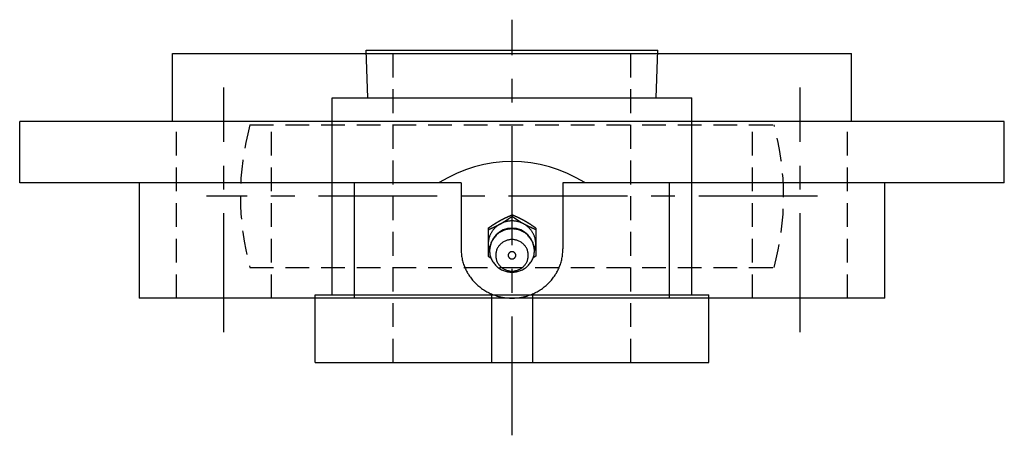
# Model space of a CAD drawing. Extents: x -78 to 159, y -77 to 159.
# Tile 8 of 8: x -73 to 72, y 98 to 159. Entities that reach past the tile are written whole.
import ezdxf

# ---------------------------------------------------------------- set-up
doc = ezdxf.new("R2010")
doc.units = 0
doc.header["$LTSCALE"] = 14
doc.linetypes.add('CENTER', pattern=[2, 1.25, -0.25, 0.25, -0.25])
doc.linetypes.add('HIDDEN', pattern=[0.375, 0.25, -0.125])
doc.layers.get('0').update_dxf_attribs({"linetype": 'CONTINUOUS'})
doc.layers.add('CENTER', color=1, linetype='CENTER')
doc.layers.add('HIDDEN', color=3, linetype='HIDDEN')

msp = doc.modelspace()

# ---------------------------------------------------------------- linework, layer by layer
for p, q in [((-50, 153.7), (50, 153.7)), ((-21.5, 154.2), (21.5, 154.2)), ((-21.21, 147.2), (-21.5, 154.2)), ((21.21, 147.2), (21.5, 154.2)), ((50, 143.7), (50, 153.7)), ((-50, 143.7), (-50, 153.7)), ((-26.5, 147.2), (26.5, 147.2)), ((-26.5, 118.2), (-26.5, 147.2)), ((26.5, 118.2), (26.5, 147.2)), ((72.5, 143.7), (-72.5, 143.7)), ((-72.5, 134.7), (-72.5, 143.7)), ((72.5, 134.7), (72.5, 143.7)), ((-7.5, 134.7), (-72.5, 134.7)), ((-54.93, 134.7), (-54.93, 117.7)), ((-23.2, 117.7), (-23.2, 134.7)), ((-7.5, 134.7), (-7.5, 124.94)), ((7.5, 134.7), (7.5, 124.94)), ((72.5, 134.7), (7.5, 134.7)), ((23.2, 117.7), (23.2, 134.7)), ((54.93, 117.7), (54.93, 134.7)), ((-3.5, 128.01), (-3.5, 123.87)), ((3.5, 128.01), (3.5, 123.87)), ((-3.5, 123.87), (-3.09, 123.59)), ((3.5, 123.87), (3.09, 123.59)), ((54.93, 117.7), (-54.93, 117.7)), ((-29, 118.2), (29, 118.2)), ((-29, 108.2), (-29, 118.2)), ((-3, 118.2), (-3, 108.2)), ((3, 118.2), (3, 108.2)), ((29, 108.2), (29, 118.2)), ((-29, 108.2), (29, 108.2))]:
    msp.add_line(p, q)
at = {"linetype": 'CONTINUOUS'}
msp.add_line((0, 129.73), (0, 129.96), dxfattribs=at)
for points in [[(-3.5, 128.01, 0), (-3.48, 128.03, 0), (-3.46, 128.04, 0), (-3.44, 128.06, 0), (-3.42, 128.07, 0), (-3.4, 128.08, 0), (-3.37, 128.1, 0), (-3.35, 128.11, 0), (-3.33, 128.13, 0), (-3.31, 128.14, 0), (-3.29, 128.16, 0), (-3.27, 128.17, 0), (-3.25, 128.18, 0), (-3.23, 128.2, 0), (-3.21, 128.21, 0), (-3.19, 128.23, 0), (-3.17, 128.24, 0), (-3.14, 128.25, 0), (-3.12, 128.27, 0), (-3.1, 128.28, 0), (-3.08, 128.3, 0), (-3.06, 128.31, 0), (-3.04, 128.32, 0), (-3.02, 128.34, 0), (-3, 128.35, 0), (-2.98, 128.37, 0), (-2.96, 128.38, 0), (-2.93, 128.4, 0), (-2.91, 128.41, 0), (-2.89, 128.42, 0), (-2.87, 128.44, 0), (-2.85, 128.45, 0), (-2.83, 128.47, 0), (-2.81, 128.48, 0), (-2.79, 128.49, 0), (-2.77, 128.51, 0), (-2.75, 128.52, 0), (-2.72, 128.53, 0), (-2.7, 128.55, 0), (-2.68, 128.56, 0), (-2.66, 128.58, 0), (-2.64, 128.59, 0), (-2.62, 128.6, 0), (-2.6, 128.62, 0), (-2.58, 128.63, 0), (-2.55, 128.65, 0), (-2.53, 128.66, 0), (-2.51, 128.67, 0), (-2.49, 128.69, 0), (-2.47, 128.7, 0), (-2.45, 128.71, 0), (-2.43, 128.73, 0), (-2.41, 128.74, 0), (-2.38, 128.75, 0), (-2.36, 128.77, 0), (-2.34, 128.78, 0), (-2.32, 128.79, 0), (-2.3, 128.81, 0), (-2.28, 128.82, 0), (-2.26, 128.83, 0), (-2.23, 128.85, 0), (-2.21, 128.86, 0), (-2.19, 128.87, 0), (-2.17, 128.88, 0), (-2.15, 128.9, 0), (-2.13, 128.91, 0), (-2.1, 128.92, 0), (-2.08, 128.94, 0), (-2.06, 128.95, 0), (-2.04, 128.96, 0), (-2.02, 128.98, 0), (-2, 128.99, 0), (-1.97, 129, 0), (-1.95, 129.01, 0), (-1.93, 129.03, 0), (-1.91, 129.04, 0), (-1.89, 129.05, 0), (-1.86, 129.06, 0), (-1.84, 129.08, 0), (-1.82, 129.09, 0), (-1.8, 129.1, 0), (-1.78, 129.11, 0), (-1.75, 129.12, 0), (-1.73, 129.14, 0), (-1.71, 129.15, 0), (-1.69, 129.16, 0), (-1.67, 129.17, 0), (-1.64, 129.19, 0), (-1.62, 129.2, 0), (-1.6, 129.21, 0), (-1.58, 129.22, 0), (-1.55, 129.23, 0), (-1.53, 129.24, 0), (-1.51, 129.26, 0), (-1.49, 129.27, 0), (-1.47, 129.28, 0), (-1.44, 129.29, 0), (-1.42, 129.3, 0), (-1.4, 129.31, 0), (-1.38, 129.32, 0), (-1.35, 129.34, 0), (-1.33, 129.35, 0), (-1.31, 129.36, 0), (-1.29, 129.37, 0), (-1.26, 129.38, 0), (-1.24, 129.39, 0), (-1.22, 129.4, 0), (-1.19, 129.41, 0), (-1.17, 129.43, 0), (-1.15, 129.44, 0), (-1.13, 129.45, 0), (-1.1, 129.46, 0), (-1.08, 129.47, 0), (-1.06, 129.48, 0), (-1.04, 129.49, 0), (-1.01, 129.5, 0), (-0.99, 129.51, 0), (-0.97, 129.53, 0), (-0.94, 129.54, 0), (-0.92, 129.55, 0), (-0.9, 129.56, 0), (-0.88, 129.57, 0), (-0.85, 129.58, 0), (-0.83, 129.59, 0), (-0.81, 129.6, 0), (-0.78, 129.61, 0), (-0.76, 129.62, 0), (-0.74, 129.63, 0), (-0.72, 129.64, 0), (-0.69, 129.65, 0), (-0.67, 129.66, 0), (-0.65, 129.67, 0), (-0.62, 129.68, 0), (-0.6, 129.69, 0), (-0.58, 129.71, 0), (-0.55, 129.72, 0), (-0.53, 129.73, 0), (-0.51, 129.74, 0), (-0.49, 129.75, 0), (-0.46, 129.76, 0), (-0.44, 129.77, 0), (-0.42, 129.78, 0), (-0.39, 129.79, 0), (-0.37, 129.8, 0), (-0.35, 129.81, 0), (-0.32, 129.82, 0), (-0.3, 129.83, 0), (-0.28, 129.84, 0), (-0.25, 129.85, 0), (-0.23, 129.86, 0), (-0.21, 129.87, 0), (-0.19, 129.88, 0), (-0.16, 129.89, 0), (-0.14, 129.9, 0), (-0.12, 129.91, 0), (-0.09, 129.92, 0), (-0.07, 129.93, 0), (-0.05, 129.94, 0), (-0.02, 129.95, 0), (0, 129.96, 0)], [(-3.5, 127.77, 0), (-3.48, 127.78, 0), (-3.45, 127.8, 0), (-3.43, 127.81, 0), (-3.41, 127.81, 0), (-3.38, 127.83, 0), (-3.36, 127.84, 0), (-3.34, 127.85, 0), (-3.31, 127.86, 0), (-3.29, 127.87, 0), (-3.27, 127.88, 0), (-3.25, 127.89, 0), (-3.22, 127.9, 0), (-3.2, 127.91, 0), (-3.18, 127.92, 0), (-3.15, 127.93, 0), (-3.13, 127.94, 0), (-3.11, 127.95, 0), (-3.08, 127.96, 0), (-3.06, 127.97, 0), (-3.04, 127.98, 0), (-3.01, 127.99, 0), (-2.99, 128, 0), (-2.97, 128.01, 0), (-2.95, 128.02, 0), (-2.92, 128.03, 0), (-2.9, 128.04, 0), (-2.88, 128.05, 0), (-2.85, 128.06, 0), (-2.83, 128.07, 0), (-2.81, 128.09, 0), (-2.78, 128.09, 0), (-2.76, 128.11, 0), (-2.74, 128.12, 0), (-2.72, 128.13, 0), (-2.69, 128.14, 0), (-2.67, 128.15, 0), (-2.65, 128.16, 0), (-2.62, 128.17, 0), (-2.6, 128.18, 0), (-2.58, 128.19, 0), (-2.56, 128.2, 0), (-2.53, 128.21, 0), (-2.51, 128.22, 0), (-2.49, 128.23, 0), (-2.46, 128.25, 0), (-2.44, 128.26, 0), (-2.42, 128.27, 0), (-2.4, 128.28, 0), (-2.37, 128.29, 0), (-2.35, 128.3, 0), (-2.33, 128.31, 0), (-2.3, 128.32, 0), (-2.28, 128.33, 0), (-2.26, 128.34, 0), (-2.24, 128.36, 0), (-2.21, 128.37, 0), (-2.19, 128.38, 0), (-2.17, 128.39, 0), (-2.15, 128.4, 0), (-2.12, 128.41, 0), (-2.1, 128.42, 0), (-2.08, 128.44, 0), (-2.06, 128.45, 0), (-2.03, 128.46, 0), (-2.01, 128.47, 0), (-1.99, 128.48, 0), (-1.97, 128.49, 0), (-1.95, 128.5, 0), (-1.92, 128.52, 0), (-1.9, 128.53, 0), (-1.88, 128.54, 0), (-1.86, 128.55, 0), (-1.83, 128.56, 0), (-1.81, 128.58, 0), (-1.79, 128.59, 0), (-1.77, 128.6, 0), (-1.75, 128.61, 0), (-1.72, 128.62, 0), (-1.7, 128.64, 0), (-1.68, 128.65, 0), (-1.66, 128.66, 0), (-1.64, 128.67, 0), (-1.61, 128.69, 0), (-1.59, 128.7, 0), (-1.57, 128.71, 0), (-1.55, 128.72, 0), (-1.53, 128.74, 0), (-1.5, 128.75, 0), (-1.48, 128.76, 0), (-1.46, 128.77, 0), (-1.44, 128.79, 0), (-1.42, 128.8, 0), (-1.4, 128.81, 0), (-1.37, 128.83, 0), (-1.35, 128.84, 0), (-1.33, 128.85, 0), (-1.31, 128.87, 0), (-1.29, 128.88, 0), (-1.27, 128.89, 0), (-1.24, 128.9, 0), (-1.22, 128.92, 0), (-1.2, 128.93, 0), (-1.18, 128.94, 0), (-1.16, 128.96, 0), (-1.14, 128.97, 0), (-1.12, 128.98, 0), (-1.09, 129, 0), (-1.07, 129.01, 0), (-1.05, 129.02, 0), (-1.03, 129.04, 0), (-1.01, 129.05, 0), (-0.99, 129.06, 0), (-0.97, 129.08, 0), (-0.95, 129.09, 0), (-0.92, 129.11, 0), (-0.9, 129.12, 0), (-0.88, 129.13, 0), (-0.86, 129.15, 0), (-0.84, 129.16, 0), (-0.82, 129.18, 0), (-0.8, 129.19, 0), (-0.78, 129.2, 0), (-0.75, 129.22, 0), (-0.73, 129.23, 0), (-0.71, 129.24, 0), (-0.69, 129.26, 0), (-0.67, 129.27, 0), (-0.65, 129.29, 0), (-0.63, 129.3, 0), (-0.61, 129.31, 0), (-0.59, 129.33, 0), (-0.56, 129.34, 0), (-0.54, 129.36, 0), (-0.52, 129.37, 0), (-0.5, 129.38, 0), (-0.48, 129.4, 0), (-0.46, 129.41, 0), (-0.44, 129.43, 0), (-0.42, 129.44, 0), (-0.4, 129.46, 0), (-0.38, 129.47, 0), (-0.36, 129.48, 0), (-0.33, 129.5, 0), (-0.31, 129.51, 0), (-0.29, 129.53, 0), (-0.27, 129.54, 0), (-0.25, 129.56, 0), (-0.23, 129.57, 0), (-0.21, 129.58, 0), (-0.19, 129.6, 0), (-0.17, 129.61, 0), (-0.15, 129.63, 0), (-0.13, 129.64, 0), (-0.1, 129.66, 0), (-0.08, 129.67, 0), (-0.06, 129.68, 0), (-0.04, 129.7, 0), (-0.02, 129.71, 0), (0, 129.73, 0)], [(3.5, 128.01, 0), (3.48, 128.03, 0), (3.46, 128.04, 0), (3.44, 128.06, 0), (3.42, 128.07, 0), (3.4, 128.08, 0), (3.37, 128.1, 0), (3.35, 128.11, 0), (3.33, 128.13, 0), (3.31, 128.14, 0), (3.29, 128.16, 0), (3.27, 128.17, 0), (3.25, 128.18, 0), (3.23, 128.2, 0), (3.21, 128.21, 0), (3.19, 128.23, 0), (3.17, 128.24, 0), (3.14, 128.25, 0), (3.12, 128.27, 0), (3.1, 128.28, 0), (3.08, 128.3, 0), (3.06, 128.31, 0), (3.04, 128.32, 0), (3.02, 128.34, 0), (3, 128.35, 0), (2.98, 128.37, 0), (2.96, 128.38, 0), (2.93, 128.4, 0), (2.91, 128.41, 0), (2.89, 128.42, 0), (2.87, 128.44, 0), (2.85, 128.45, 0), (2.83, 128.47, 0), (2.81, 128.48, 0), (2.79, 128.49, 0), (2.77, 128.51, 0), (2.75, 128.52, 0), (2.72, 128.53, 0), (2.7, 128.55, 0), (2.68, 128.56, 0), (2.66, 128.58, 0), (2.64, 128.59, 0), (2.62, 128.6, 0), (2.6, 128.62, 0), (2.58, 128.63, 0), (2.55, 128.65, 0), (2.53, 128.66, 0), (2.51, 128.67, 0), (2.49, 128.69, 0), (2.47, 128.7, 0), (2.45, 128.71, 0), (2.43, 128.73, 0), (2.41, 128.74, 0), (2.38, 128.75, 0), (2.36, 128.77, 0), (2.34, 128.78, 0), (2.32, 128.79, 0), (2.3, 128.81, 0), (2.28, 128.82, 0), (2.26, 128.83, 0), (2.23, 128.85, 0), (2.21, 128.86, 0), (2.19, 128.87, 0), (2.17, 128.88, 0), (2.15, 128.9, 0), (2.13, 128.91, 0), (2.1, 128.92, 0), (2.08, 128.94, 0), (2.06, 128.95, 0), (2.04, 128.96, 0), (2.02, 128.98, 0), (2, 128.99, 0), (1.97, 129, 0), (1.95, 129.01, 0), (1.93, 129.03, 0), (1.91, 129.04, 0), (1.89, 129.05, 0), (1.86, 129.06, 0), (1.84, 129.08, 0), (1.82, 129.09, 0), (1.8, 129.1, 0), (1.78, 129.11, 0), (1.75, 129.12, 0), (1.73, 129.14, 0), (1.71, 129.15, 0), (1.69, 129.16, 0), (1.67, 129.17, 0), (1.64, 129.19, 0), (1.62, 129.2, 0), (1.6, 129.21, 0), (1.58, 129.22, 0), (1.55, 129.23, 0), (1.53, 129.24, 0), (1.51, 129.26, 0), (1.49, 129.27, 0), (1.47, 129.28, 0), (1.44, 129.29, 0), (1.42, 129.3, 0), (1.4, 129.31, 0), (1.38, 129.32, 0), (1.35, 129.34, 0), (1.33, 129.35, 0), (1.31, 129.36, 0), (1.29, 129.37, 0), (1.26, 129.38, 0), (1.24, 129.39, 0), (1.22, 129.4, 0), (1.19, 129.41, 0), (1.17, 129.43, 0), (1.15, 129.44, 0), (1.13, 129.45, 0), (1.1, 129.46, 0), (1.08, 129.47, 0), (1.06, 129.48, 0), (1.04, 129.49, 0), (1.01, 129.5, 0), (0.99, 129.51, 0), (0.97, 129.53, 0), (0.94, 129.54, 0), (0.92, 129.55, 0), (0.9, 129.56, 0), (0.88, 129.57, 0), (0.85, 129.58, 0), (0.83, 129.59, 0), (0.81, 129.6, 0), (0.78, 129.61, 0), (0.76, 129.62, 0), (0.74, 129.63, 0), (0.72, 129.64, 0), (0.69, 129.65, 0), (0.67, 129.66, 0), (0.65, 129.67, 0), (0.62, 129.68, 0), (0.6, 129.69, 0), (0.58, 129.71, 0), (0.55, 129.72, 0), (0.53, 129.73, 0), (0.51, 129.74, 0), (0.49, 129.75, 0), (0.46, 129.76, 0), (0.44, 129.77, 0), (0.42, 129.78, 0), (0.39, 129.79, 0), (0.37, 129.8, 0), (0.35, 129.81, 0), (0.32, 129.82, 0), (0.3, 129.83, 0), (0.28, 129.84, 0), (0.25, 129.85, 0), (0.23, 129.86, 0), (0.21, 129.87, 0), (0.19, 129.88, 0), (0.16, 129.89, 0), (0.14, 129.9, 0), (0.12, 129.91, 0), (0.09, 129.92, 0), (0.07, 129.93, 0), (0.05, 129.94, 0), (0.02, 129.95, 0), (0, 129.96, 0)], [(3.5, 127.77, 0), (3.48, 127.78, 0), (3.45, 127.8, 0), (3.43, 127.81, 0), (3.41, 127.81, 0), (3.38, 127.83, 0), (3.36, 127.84, 0), (3.34, 127.85, 0), (3.31, 127.86, 0), (3.29, 127.87, 0), (3.27, 127.88, 0), (3.25, 127.89, 0), (3.22, 127.9, 0), (3.2, 127.91, 0), (3.18, 127.92, 0), (3.15, 127.93, 0), (3.13, 127.94, 0), (3.11, 127.95, 0), (3.08, 127.96, 0), (3.06, 127.97, 0), (3.04, 127.98, 0), (3.01, 127.99, 0), (2.99, 128, 0), (2.97, 128.01, 0), (2.95, 128.02, 0), (2.92, 128.03, 0), (2.9, 128.04, 0), (2.88, 128.05, 0), (2.85, 128.06, 0), (2.83, 128.07, 0), (2.81, 128.09, 0), (2.78, 128.09, 0), (2.76, 128.11, 0), (2.74, 128.12, 0), (2.72, 128.13, 0), (2.69, 128.14, 0), (2.67, 128.15, 0), (2.65, 128.16, 0), (2.62, 128.17, 0), (2.6, 128.18, 0), (2.58, 128.19, 0), (2.56, 128.2, 0), (2.53, 128.21, 0), (2.51, 128.22, 0), (2.49, 128.23, 0), (2.46, 128.25, 0), (2.44, 128.26, 0), (2.42, 128.27, 0), (2.4, 128.28, 0), (2.37, 128.29, 0), (2.35, 128.3, 0), (2.33, 128.31, 0), (2.3, 128.32, 0), (2.28, 128.33, 0), (2.26, 128.34, 0), (2.24, 128.36, 0), (2.21, 128.37, 0), (2.19, 128.38, 0), (2.17, 128.39, 0), (2.15, 128.4, 0), (2.12, 128.41, 0), (2.1, 128.42, 0), (2.08, 128.44, 0), (2.06, 128.45, 0), (2.03, 128.46, 0), (2.01, 128.47, 0), (1.99, 128.48, 0), (1.97, 128.49, 0), (1.95, 128.5, 0), (1.92, 128.52, 0), (1.9, 128.53, 0), (1.88, 128.54, 0), (1.86, 128.55, 0), (1.83, 128.56, 0), (1.81, 128.58, 0), (1.79, 128.59, 0), (1.77, 128.6, 0), (1.75, 128.61, 0), (1.72, 128.62, 0), (1.7, 128.64, 0), (1.68, 128.65, 0), (1.66, 128.66, 0), (1.64, 128.67, 0), (1.61, 128.69, 0), (1.59, 128.7, 0), (1.57, 128.71, 0), (1.55, 128.72, 0), (1.53, 128.74, 0), (1.5, 128.75, 0), (1.48, 128.76, 0), (1.46, 128.77, 0), (1.44, 128.79, 0), (1.42, 128.8, 0), (1.4, 128.81, 0), (1.37, 128.83, 0), (1.35, 128.84, 0), (1.33, 128.85, 0), (1.31, 128.87, 0), (1.29, 128.88, 0), (1.27, 128.89, 0), (1.24, 128.9, 0), (1.22, 128.92, 0), (1.2, 128.93, 0), (1.18, 128.94, 0), (1.16, 128.96, 0), (1.14, 128.97, 0), (1.12, 128.98, 0), (1.09, 129, 0), (1.07, 129.01, 0), (1.05, 129.02, 0), (1.03, 129.04, 0), (1.01, 129.05, 0), (0.99, 129.06, 0), (0.97, 129.08, 0), (0.95, 129.09, 0), (0.92, 129.11, 0), (0.9, 129.12, 0), (0.88, 129.13, 0), (0.86, 129.15, 0), (0.84, 129.16, 0), (0.82, 129.18, 0), (0.8, 129.19, 0), (0.78, 129.2, 0), (0.75, 129.22, 0), (0.73, 129.23, 0), (0.71, 129.24, 0), (0.69, 129.26, 0), (0.67, 129.27, 0), (0.65, 129.29, 0), (0.63, 129.3, 0), (0.61, 129.31, 0), (0.59, 129.33, 0), (0.56, 129.34, 0), (0.54, 129.36, 0), (0.52, 129.37, 0), (0.5, 129.38, 0), (0.48, 129.4, 0), (0.46, 129.41, 0), (0.44, 129.43, 0), (0.42, 129.44, 0), (0.4, 129.46, 0), (0.38, 129.47, 0), (0.36, 129.48, 0), (0.33, 129.5, 0), (0.31, 129.51, 0), (0.29, 129.53, 0), (0.27, 129.54, 0), (0.25, 129.56, 0), (0.23, 129.57, 0), (0.21, 129.58, 0), (0.19, 129.6, 0), (0.17, 129.61, 0), (0.15, 129.63, 0), (0.13, 129.64, 0), (0.1, 129.66, 0), (0.08, 129.67, 0), (0.06, 129.68, 0), (0.04, 129.7, 0), (0.02, 129.71, 0), (0, 129.73, 0)], [(-7.5, 124.94, 0), (-7.5, 124.77, 0), (-7.49, 124.59, 0), (-7.48, 124.41, 0), (-7.46, 124.23, 0), (-7.44, 124.06, 0), (-7.42, 123.88, 0), (-7.39, 123.71, 0), (-7.36, 123.53, 0), (-7.32, 123.36, 0), (-7.28, 123.18, 0), (-7.23, 123.01, 0), (-7.18, 122.84, 0), (-7.12, 122.67, 0), (-7.06, 122.5, 0), (-7, 122.34, 0), (-6.93, 122.17, 0), (-6.86, 122.01, 0), (-6.78, 121.85, 0), (-6.7, 121.69, 0), (-6.61, 121.53, 0), (-6.53, 121.37, 0), (-6.43, 121.22, 0), (-6.34, 121.07, 0), (-6.24, 120.92, 0), (-6.13, 120.77, 0), (-6.02, 120.63, 0), (-5.91, 120.49, 0), (-5.8, 120.35, 0), (-5.68, 120.21, 0), (-5.56, 120.08, 0), (-5.43, 119.95, 0), (-5.3, 119.82, 0), (-5.17, 119.7, 0), (-5.04, 119.58, 0), (-4.9, 119.46, 0), (-4.76, 119.34, 0), (-4.61, 119.23, 0), (-4.47, 119.13, 0), (-4.32, 119.02, 0), (-4.17, 118.92, 0), (-4.01, 118.82, 0), (-3.86, 118.73, 0), (-3.7, 118.64, 0), (-3.54, 118.56, 0), (-3.37, 118.47, 0), (-3.21, 118.4, 0), (-3.04, 118.32, 0), (-2.87, 118.25, 0), (-2.7, 118.19, 0), (-2.53, 118.12, 0), (-2.35, 118.07, 0), (-2.18, 118.01, 0), (-2, 117.96, 0), (-1.82, 117.92, 0), (-1.64, 117.88, 0), (-1.46, 117.84, 0), (-1.28, 117.81, 0), (-1.1, 117.78, 0), (-0.92, 117.75, 0), (-0.74, 117.73, 0), (-0.55, 117.72, 0), (-0.37, 117.71, 0), (-0.18, 117.7, 0), (0, 117.7, 0), (0.18, 117.7, 0), (0.37, 117.71, 0), (0.55, 117.72, 0), (0.74, 117.73, 0), (0.92, 117.75, 0), (1.1, 117.78, 0), (1.28, 117.81, 0), (1.46, 117.84, 0), (1.64, 117.88, 0), (1.82, 117.92, 0), (2, 117.96, 0), (2.18, 118.01, 0), (2.35, 118.07, 0), (2.53, 118.12, 0), (2.7, 118.19, 0), (2.87, 118.25, 0), (3.04, 118.32, 0), (3.21, 118.4, 0), (3.37, 118.47, 0), (3.54, 118.56, 0), (3.7, 118.64, 0), (3.86, 118.73, 0), (4.01, 118.82, 0), (4.17, 118.92, 0), (4.32, 119.02, 0), (4.47, 119.13, 0), (4.61, 119.23, 0), (4.76, 119.34, 0), (4.9, 119.46, 0), (5.04, 119.58, 0), (5.17, 119.7, 0), (5.3, 119.82, 0), (5.43, 119.95, 0), (5.56, 120.08, 0), (5.68, 120.21, 0), (5.8, 120.35, 0), (5.91, 120.49, 0), (6.02, 120.63, 0), (6.13, 120.77, 0), (6.24, 120.92, 0), (6.34, 121.07, 0), (6.43, 121.22, 0), (6.53, 121.37, 0), (6.61, 121.53, 0), (6.7, 121.69, 0), (6.78, 121.85, 0), (6.86, 122.01, 0), (6.93, 122.17, 0), (7, 122.34, 0), (7.06, 122.5, 0), (7.12, 122.67, 0), (7.18, 122.84, 0), (7.23, 123.01, 0), (7.28, 123.18, 0), (7.32, 123.36, 0), (7.36, 123.53, 0), (7.39, 123.71, 0), (7.42, 123.88, 0), (7.44, 124.06, 0), (7.46, 124.23, 0), (7.48, 124.41, 0), (7.49, 124.59, 0), (7.5, 124.77, 0), (7.5, 124.94, 0)]]:
    msp.add_polyline3d(points)
for points in [[(3.3, 124.55, 0), (3.33, 124.64, 0), (3.36, 124.74, 0), (3.39, 124.83, 0), (3.41, 124.93, 0), (3.43, 125.03, 0), (3.45, 125.13, 0), (3.47, 125.23, 0), (3.48, 125.33, 0), (3.49, 125.43, 0), (3.5, 125.53, 0), (3.5, 125.64, 0), (3.5, 125.74, 0), (3.5, 125.84, 0), (3.49, 125.94, 0), (3.48, 126.04, 0), (3.47, 126.14, 0), (3.45, 126.24, 0), (3.43, 126.34, 0), (3.41, 126.44, 0), (3.39, 126.53, 0), (3.36, 126.63, 0), (3.33, 126.73, 0), (3.29, 126.83, 0), (3.26, 126.92, 0), (3.22, 127.01, 0), (3.17, 127.11, 0), (3.13, 127.2, 0), (3.08, 127.29, 0), (3.03, 127.38, 0), (2.98, 127.46, 0), (2.92, 127.55, 0), (2.86, 127.63, 0), (2.8, 127.71, 0), (2.74, 127.79, 0), (2.67, 127.87, 0), (2.6, 127.95, 0), (2.53, 128.02, 0), (2.46, 128.09, 0), (2.38, 128.16, 0), (2.3, 128.23, 0), (2.22, 128.29, 0), (2.14, 128.36, 0), (2.06, 128.42, 0), (1.97, 128.48, 0), (1.88, 128.53, 0), (1.79, 128.59, 0), (1.7, 128.64, 0), (1.61, 128.68, 0), (1.52, 128.73, 0), (1.42, 128.77, 0), (1.33, 128.81, 0), (1.23, 128.85, 0), (1.13, 128.88, 0), (1.03, 128.91, 0), (0.93, 128.94, 0), (0.83, 128.97, 0), (0.73, 128.99, 0), (0.62, 129.01, 0), (0.52, 129.03, 0), (0.42, 129.04, 0), (0.31, 129.05, 0), (0.21, 129.06, 0), (0.1, 129.06, 0), (0, 129.06, 0), (-0.1, 129.06, 0), (-0.21, 129.06, 0), (-0.31, 129.05, 0), (-0.42, 129.04, 0), (-0.52, 129.03, 0), (-0.62, 129.01, 0), (-0.73, 128.99, 0), (-0.83, 128.97, 0), (-0.93, 128.94, 0), (-1.03, 128.91, 0), (-1.13, 128.88, 0), (-1.23, 128.85, 0), (-1.33, 128.81, 0), (-1.42, 128.77, 0), (-1.52, 128.73, 0), (-1.61, 128.68, 0), (-1.7, 128.64, 0), (-1.79, 128.59, 0), (-1.88, 128.53, 0), (-1.97, 128.48, 0), (-2.06, 128.42, 0), (-2.14, 128.36, 0), (-2.22, 128.29, 0), (-2.3, 128.23, 0), (-2.38, 128.16, 0), (-2.46, 128.09, 0), (-2.53, 128.02, 0), (-2.6, 127.95, 0), (-2.67, 127.87, 0), (-2.74, 127.79, 0), (-2.8, 127.71, 0), (-2.86, 127.63, 0), (-2.92, 127.55, 0), (-2.98, 127.46, 0), (-3.03, 127.38, 0), (-3.08, 127.29, 0), (-3.13, 127.2, 0), (-3.17, 127.11, 0), (-3.22, 127.01, 0), (-3.26, 126.92, 0), (-3.29, 126.83, 0), (-3.33, 126.73, 0), (-3.36, 126.63, 0), (-3.39, 126.53, 0), (-3.41, 126.44, 0), (-3.43, 126.34, 0), (-3.45, 126.24, 0), (-3.47, 126.14, 0), (-3.48, 126.04, 0), (-3.49, 125.94, 0), (-3.5, 125.84, 0), (-3.5, 125.74, 0), (-3.5, 125.64, 0), (-3.5, 125.53, 0), (-3.49, 125.43, 0), (-3.48, 125.33, 0), (-3.47, 125.23, 0), (-3.45, 125.13, 0), (-3.43, 125.03, 0), (-3.41, 124.93, 0), (-3.39, 124.83, 0), (-3.36, 124.74, 0), (-3.33, 124.64, 0), (-3.3, 124.55, 0)], [(3.3, 124.7, 0), (3.3, 124.86, 0), (3.28, 125.01, 0), (3.26, 125.17, 0), (3.24, 125.32, 0), (3.2, 125.47, 0), (3.16, 125.62, 0), (3.11, 125.77, 0), (3.05, 125.92, 0), (2.98, 126.06, 0), (2.91, 126.2, 0), (2.83, 126.34, 0), (2.74, 126.47, 0), (2.65, 126.6, 0), (2.55, 126.72, 0), (2.45, 126.84, 0), (2.33, 126.95, 0), (2.22, 127.06, 0), (2.09, 127.16, 0), (1.97, 127.26, 0), (1.83, 127.35, 0), (1.7, 127.43, 0), (1.56, 127.51, 0), (1.41, 127.58, 0), (1.26, 127.64, 0), (1.11, 127.7, 0), (0.96, 127.75, 0), (0.8, 127.79, 0), (0.64, 127.83, 0), (0.48, 127.85, 0), (0.32, 127.87, 0), (0.16, 127.88, 0), (0, 127.89, 0), (-0.16, 127.88, 0), (-0.32, 127.87, 0), (-0.48, 127.85, 0), (-0.64, 127.83, 0), (-0.8, 127.79, 0), (-0.96, 127.75, 0), (-1.11, 127.7, 0), (-1.26, 127.64, 0), (-1.41, 127.58, 0), (-1.56, 127.51, 0), (-1.7, 127.43, 0), (-1.83, 127.35, 0), (-1.97, 127.26, 0), (-2.09, 127.16, 0), (-2.22, 127.06, 0), (-2.33, 126.95, 0), (-2.45, 126.84, 0), (-2.55, 126.72, 0), (-2.65, 126.6, 0), (-2.74, 126.47, 0), (-2.83, 126.34, 0), (-2.91, 126.2, 0), (-2.98, 126.06, 0), (-3.05, 125.92, 0), (-3.11, 125.77, 0), (-3.16, 125.62, 0), (-3.2, 125.47, 0), (-3.24, 125.32, 0), (-3.26, 125.17, 0), (-3.28, 125.01, 0), (-3.3, 124.86, 0), (-3.3, 124.7, 0), (-3.3, 124.54, 0), (-3.28, 124.39, 0), (-3.26, 124.23, 0), (-3.24, 124.08, 0), (-3.2, 123.92, 0), (-3.16, 123.77, 0), (-3.11, 123.62, 0), (-3.05, 123.48, 0), (-2.98, 123.34, 0), (-2.91, 123.2, 0), (-2.83, 123.06, 0), (-2.74, 122.93, 0), (-2.65, 122.8, 0), (-2.55, 122.68, 0), (-2.45, 122.56, 0), (-2.33, 122.44, 0), (-2.22, 122.34, 0), (-2.09, 122.23, 0), (-1.97, 122.14, 0), (-1.83, 122.05, 0), (-1.7, 121.97, 0), (-1.56, 121.89, 0), (-1.41, 121.82, 0), (-1.26, 121.75, 0), (-1.11, 121.7, 0), (-0.96, 121.65, 0), (-0.8, 121.61, 0), (-0.64, 121.57, 0), (-0.48, 121.55, 0), (-0.32, 121.53, 0), (-0.16, 121.52, 0), (0, 121.51, 0), (0.16, 121.52, 0), (0.32, 121.53, 0), (0.48, 121.55, 0), (0.64, 121.57, 0), (0.8, 121.61, 0), (0.96, 121.65, 0), (1.11, 121.7, 0), (1.26, 121.75, 0), (1.41, 121.82, 0), (1.56, 121.89, 0), (1.7, 121.97, 0), (1.83, 122.05, 0), (1.97, 122.14, 0), (2.09, 122.23, 0), (2.22, 122.34, 0), (2.33, 122.44, 0), (2.45, 122.56, 0), (2.55, 122.68, 0), (2.65, 122.8, 0), (2.74, 122.93, 0), (2.83, 123.06, 0), (2.91, 123.2, 0), (2.98, 123.34, 0), (3.05, 123.48, 0), (3.11, 123.62, 0), (3.16, 123.77, 0), (3.2, 123.92, 0), (3.24, 124.08, 0), (3.26, 124.23, 0), (3.28, 124.39, 0), (3.3, 124.54, 0), (3.3, 124.7, 0)], [(2.4, 124, 0), (2.4, 124.11, 0), (2.39, 124.23, 0), (2.37, 124.34, 0), (2.35, 124.45, 0), (2.33, 124.56, 0), (2.3, 124.67, 0), (2.26, 124.78, 0), (2.22, 124.89, 0), (2.17, 124.99, 0), (2.12, 125.09, 0), (2.06, 125.19, 0), (2, 125.29, 0), (1.93, 125.38, 0), (1.86, 125.47, 0), (1.78, 125.56, 0), (1.7, 125.64, 0), (1.61, 125.72, 0), (1.52, 125.79, 0), (1.43, 125.86, 0), (1.33, 125.93, 0), (1.23, 125.99, 0), (1.13, 126.05, 0), (1.03, 126.1, 0), (0.92, 126.14, 0), (0.81, 126.18, 0), (0.7, 126.22, 0), (0.58, 126.25, 0), (0.47, 126.27, 0), (0.35, 126.29, 0), (0.24, 126.31, 0), (0.12, 126.31, 0), (0, 126.32, 0), (-0.12, 126.31, 0), (-0.24, 126.31, 0), (-0.35, 126.29, 0), (-0.47, 126.27, 0), (-0.58, 126.25, 0), (-0.7, 126.22, 0), (-0.81, 126.18, 0), (-0.92, 126.14, 0), (-1.03, 126.1, 0), (-1.13, 126.05, 0), (-1.23, 125.99, 0), (-1.33, 125.93, 0), (-1.43, 125.86, 0), (-1.52, 125.79, 0), (-1.61, 125.72, 0), (-1.7, 125.64, 0), (-1.78, 125.56, 0), (-1.86, 125.47, 0), (-1.93, 125.38, 0), (-2, 125.29, 0), (-2.06, 125.19, 0), (-2.12, 125.09, 0), (-2.17, 124.99, 0), (-2.22, 124.89, 0), (-2.26, 124.78, 0), (-2.3, 124.67, 0), (-2.33, 124.56, 0), (-2.35, 124.45, 0), (-2.37, 124.34, 0), (-2.39, 124.23, 0), (-2.4, 124.11, 0), (-2.4, 124, 0), (-2.4, 123.89, 0), (-2.39, 123.77, 0), (-2.37, 123.66, 0), (-2.35, 123.55, 0), (-2.33, 123.44, 0), (-2.3, 123.33, 0), (-2.26, 123.22, 0), (-2.22, 123.11, 0), (-2.17, 123.01, 0), (-2.12, 122.91, 0), (-2.06, 122.81, 0), (-2, 122.71, 0), (-1.93, 122.62, 0), (-1.86, 122.53, 0), (-1.78, 122.44, 0), (-1.7, 122.36, 0), (-1.61, 122.28, 0), (-1.52, 122.21, 0), (-1.43, 122.14, 0), (-1.33, 122.07, 0), (-1.23, 122.01, 0), (-1.13, 121.96, 0), (-1.03, 121.9, 0), (-0.92, 121.86, 0), (-0.81, 121.82, 0), (-0.7, 121.78, 0), (-0.58, 121.75, 0), (-0.47, 121.73, 0), (-0.35, 121.71, 0), (-0.24, 121.69, 0), (-0.12, 121.69, 0), (0, 121.68, 0), (0.12, 121.69, 0), (0.24, 121.69, 0), (0.35, 121.71, 0), (0.47, 121.73, 0), (0.58, 121.75, 0), (0.7, 121.78, 0), (0.81, 121.82, 0), (0.92, 121.86, 0), (1.03, 121.9, 0), (1.13, 121.96, 0), (1.23, 122.01, 0), (1.33, 122.07, 0), (1.43, 122.14, 0), (1.52, 122.21, 0), (1.61, 122.28, 0), (1.7, 122.36, 0), (1.78, 122.44, 0), (1.86, 122.53, 0), (1.93, 122.62, 0), (2, 122.71, 0), (2.06, 122.81, 0), (2.12, 122.91, 0), (2.17, 123.01, 0), (2.22, 123.11, 0), (2.26, 123.22, 0), (2.3, 123.33, 0), (2.33, 123.44, 0), (2.35, 123.55, 0), (2.37, 123.66, 0), (2.39, 123.77, 0), (2.4, 123.89, 0), (2.4, 124, 0)], [(-3.5, 125.68, 0), (-3.5, 125.67, 0), (-3.5, 125.66, 0), (-3.5, 125.66, 0), (-3.5, 125.65, 0), (-3.5, 125.64, 0), (-3.5, 125.63, 0), (-3.5, 125.62, 0), (-3.5, 125.61, 0), (-3.5, 125.6, 0), (-3.5, 125.59, 0), (-3.5, 125.58, 0), (-3.5, 125.57, 0), (-3.5, 125.56, 0), (-3.5, 125.56, 0), (-3.5, 125.55, 0), (-3.5, 125.54, 0), (-3.5, 125.53, 0), (-3.5, 125.52, 0), (-3.5, 125.51, 0), (-3.49, 125.5, 0), (-3.49, 125.49, 0), (-3.49, 125.48, 0), (-3.49, 125.47, 0), (-3.49, 125.47, 0), (-3.49, 125.46, 0), (-3.49, 125.45, 0), (-3.49, 125.44, 0), (-3.49, 125.43, 0), (-3.49, 125.42, 0), (-3.49, 125.41, 0), (-3.49, 125.4, 0), (-3.49, 125.39, 0), (-3.49, 125.38, 0), (-3.49, 125.38, 0), (-3.48, 125.37, 0), (-3.48, 125.36, 0), (-3.48, 125.35, 0), (-3.48, 125.34, 0), (-3.48, 125.33, 0), (-3.48, 125.32, 0), (-3.48, 125.31, 0), (-3.48, 125.3, 0), (-3.48, 125.29, 0), (-3.48, 125.28, 0), (-3.47, 125.28, 0), (-3.47, 125.27, 0), (-3.47, 125.26, 0), (-3.47, 125.25, 0), (-3.47, 125.24, 0), (-3.47, 125.23, 0), (-3.47, 125.22, 0), (-3.47, 125.21, 0), (-3.46, 125.2, 0), (-3.46, 125.19, 0), (-3.46, 125.19, 0), (-3.46, 125.18, 0), (-3.46, 125.17, 0), (-3.46, 125.16, 0), (-3.46, 125.15, 0), (-3.45, 125.14, 0), (-3.45, 125.13, 0), (-3.45, 125.12, 0), (-3.45, 125.11, 0), (-3.45, 125.11, 0), (-3.45, 125.1, 0), (-3.45, 125.09, 0), (-3.44, 125.08, 0), (-3.44, 125.07, 0), (-3.44, 125.06, 0), (-3.44, 125.05, 0), (-3.44, 125.04, 0), (-3.44, 125.03, 0), (-3.43, 125.03, 0), (-3.43, 125.02, 0), (-3.43, 125.01, 0), (-3.43, 125, 0), (-3.43, 124.99, 0), (-3.42, 124.98, 0), (-3.42, 124.97, 0), (-3.42, 124.96, 0), (-3.42, 124.95, 0), (-3.42, 124.95, 0), (-3.41, 124.94, 0), (-3.41, 124.93, 0), (-3.41, 124.92, 0), (-3.41, 124.91, 0), (-3.41, 124.9, 0), (-3.4, 124.89, 0), (-3.4, 124.88, 0), (-3.4, 124.88, 0), (-3.4, 124.87, 0), (-3.39, 124.86, 0), (-3.39, 124.85, 0), (-3.39, 124.84, 0), (-3.39, 124.83, 0), (-3.38, 124.82, 0), (-3.38, 124.81, 0), (-3.38, 124.81, 0), (-3.38, 124.8, 0), (-3.38, 124.79, 0), (-3.37, 124.78, 0), (-3.37, 124.77, 0), (-3.37, 124.76, 0), (-3.37, 124.75, 0), (-3.36, 124.74, 0), (-3.36, 124.73, 0), (-3.36, 124.73, 0), (-3.35, 124.72, 0), (-3.35, 124.71, 0), (-3.35, 124.7, 0), (-3.35, 124.69, 0), (-3.34, 124.68, 0), (-3.34, 124.67, 0), (-3.34, 124.67, 0), (-3.34, 124.66, 0), (-3.33, 124.65, 0), (-3.33, 124.64, 0), (-3.33, 124.63, 0), (-3.32, 124.62, 0), (-3.32, 124.61, 0), (-3.32, 124.61, 0), (-3.31, 124.6, 0), (-3.31, 124.59, 0), (-3.31, 124.58, 0), (-3.31, 124.57, 0), (-3.3, 124.56, 0), (-3.3, 124.55, 0), (-3.3, 124.55, 0)], [(0.55, 124, 0), (0.55, 124.03, 0), (0.55, 124.05, 0), (0.55, 124.08, 0), (0.54, 124.11, 0), (0.54, 124.13, 0), (0.53, 124.16, 0), (0.52, 124.18, 0), (0.51, 124.2, 0), (0.5, 124.23, 0), (0.49, 124.25, 0), (0.48, 124.28, 0), (0.46, 124.3, 0), (0.45, 124.32, 0), (0.43, 124.34, 0), (0.41, 124.36, 0), (0.39, 124.38, 0), (0.37, 124.4, 0), (0.35, 124.41, 0), (0.33, 124.43, 0), (0.31, 124.44, 0), (0.29, 124.46, 0), (0.26, 124.47, 0), (0.24, 124.48, 0), (0.21, 124.5, 0), (0.19, 124.5, 0), (0.16, 124.51, 0), (0.13, 124.52, 0), (0.11, 124.53, 0), (0.08, 124.53, 0), (0.05, 124.53, 0), (0.03, 124.53, 0), (0, 124.54, 0), (-0.03, 124.53, 0), (-0.05, 124.53, 0), (-0.08, 124.53, 0), (-0.11, 124.53, 0), (-0.13, 124.52, 0), (-0.16, 124.51, 0), (-0.19, 124.5, 0), (-0.21, 124.5, 0), (-0.24, 124.48, 0), (-0.26, 124.47, 0), (-0.29, 124.46, 0), (-0.31, 124.44, 0), (-0.33, 124.43, 0), (-0.35, 124.41, 0), (-0.37, 124.4, 0), (-0.39, 124.38, 0), (-0.41, 124.36, 0), (-0.43, 124.34, 0), (-0.45, 124.32, 0), (-0.46, 124.3, 0), (-0.48, 124.28, 0), (-0.49, 124.25, 0), (-0.5, 124.23, 0), (-0.51, 124.2, 0), (-0.52, 124.18, 0), (-0.53, 124.16, 0), (-0.54, 124.13, 0), (-0.54, 124.11, 0), (-0.55, 124.08, 0), (-0.55, 124.05, 0), (-0.55, 124.03, 0), (-0.55, 124, 0), (-0.55, 123.97, 0), (-0.55, 123.95, 0), (-0.55, 123.92, 0), (-0.54, 123.9, 0), (-0.54, 123.87, 0), (-0.53, 123.84, 0), (-0.52, 123.82, 0), (-0.51, 123.8, 0), (-0.5, 123.77, 0), (-0.49, 123.75, 0), (-0.48, 123.72, 0), (-0.46, 123.7, 0), (-0.45, 123.68, 0), (-0.43, 123.66, 0), (-0.41, 123.64, 0), (-0.39, 123.62, 0), (-0.37, 123.6, 0), (-0.35, 123.59, 0), (-0.33, 123.57, 0), (-0.31, 123.56, 0), (-0.29, 123.54, 0), (-0.26, 123.53, 0), (-0.24, 123.52, 0), (-0.21, 123.5, 0), (-0.19, 123.5, 0), (-0.16, 123.49, 0), (-0.13, 123.48, 0), (-0.11, 123.47, 0), (-0.08, 123.47, 0), (-0.05, 123.47, 0), (-0.03, 123.47, 0), (0, 123.46, 0), (0.03, 123.47, 0), (0.05, 123.47, 0), (0.08, 123.47, 0), (0.11, 123.47, 0), (0.13, 123.48, 0), (0.16, 123.49, 0), (0.19, 123.5, 0), (0.21, 123.5, 0), (0.24, 123.52, 0), (0.26, 123.53, 0), (0.29, 123.54, 0), (0.31, 123.56, 0), (0.33, 123.57, 0), (0.35, 123.59, 0), (0.37, 123.6, 0), (0.39, 123.62, 0), (0.41, 123.64, 0), (0.43, 123.66, 0), (0.45, 123.68, 0), (0.46, 123.7, 0), (0.48, 123.72, 0), (0.49, 123.75, 0), (0.5, 123.77, 0), (0.51, 123.8, 0), (0.52, 123.82, 0), (0.53, 123.84, 0), (0.54, 123.87, 0), (0.54, 123.9, 0), (0.55, 123.92, 0), (0.55, 123.95, 0), (0.55, 123.97, 0), (0.55, 124, 0)]]:
    msp.add_polyline3d(points, dxfattribs=at)
msp.add_arc((0, 117.81), 20, 57.6407, 122.3593)
msp.add_arc((0, 124.7), 3.3, 0, 180, dxfattribs=at)
at = {"layer": 'CENTER'}
for p, q in [((0, 97.5), (0, 158.7)), ((-42.43, 112.7), (-42.43, 148.7)), ((42.43, 112.7), (42.43, 148.7)), ((45, 132.7), (-45, 132.7))]:
    msp.add_line(p, q, dxfattribs=at)
at = {"layer": 'HIDDEN'}
for p, q in [((-17.5, 108.2), (-17.5, 154.2)), ((17.5, 108.2), (17.5, 154.2)), ((-49.43, 117.7), (-49.43, 143.7)), ((-35.43, 117.7), (-35.43, 143.7)), ((35.43, 117.7), (35.43, 143.7)), ((49.43, 117.7), (49.43, 143.7)), ((-38.6, 143.2), (38.6, 143.2)), ((-38.6, 122.2), (38.6, 122.2))]:
    msp.add_line(p, q, dxfattribs=at)
for start, end in [(164.7815, 195.2185), (344.7815, 15.2185)]:
    msp.add_arc((0, 132.7), 40, start, end, dxfattribs=at)

doc.saveas('drawing.dxf')
